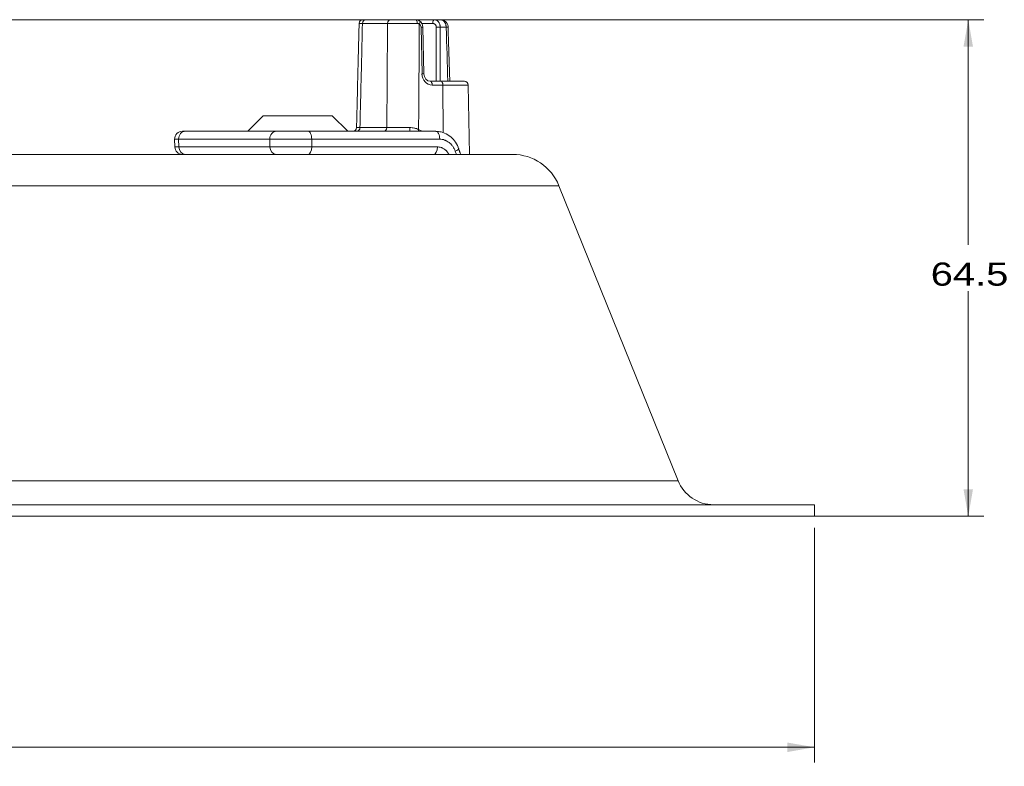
# Model space of a CAD drawing. Header units: millimetres. Extents: x 28 to 2257, y 19 to 785.
# Tile 5 of 55: x 1114 to 1242, y 165 to 262. Entities that reach past the tile are written whole.
import ezdxf

# ---------------------------------------------------------------- set-up
doc = ezdxf.new("R2010")
doc.units = ezdxf.units.MM
doc.layers.add('1', color=7, linetype='Continuous', true_color=0xffffff)
doc.styles.add('cadds4', font='txt')
doc.dimstyles.get("Standard").update_dxf_attribs({"dimtxt": 0.18, "dimasz": 0.18, "dimexe": 0.18, "dimexo": 0.0625, "dimgap": 0.09, "dimtad": 0, "dimtih": 1, "dimtoh": 1, "dimdec": 4, "dimzin": 0, "dimdsep": 46, "dimtxsty": 'Standard', "dimcen": 0.09, "dimadec": 0, "dimazin": 0, "dimtfac": 1, "dimtdec": 4, "dimtofl": 0, "dimtmove": 0, "dimatfit": 3, "dimfxl": 0, "dimtolj": 1, "dimtzin": 0, "dimarcsym": 0})

# ---------------------------------------------------------------- blocks, each defined once
blk = doc.blocks.new('_U4')
at = {"layer": '1', "color": 35, "lineweight": 13}
for p, q in [((1027.43, 261.76), (1239.05, 261.76)), ((1237.05, 261.76), (1237.05, 232.51)), ((1237.05, 197.26), (1237.05, 226.51)), ((1027.55, 197.26), (1239.05, 197.26))]:
    blk.add_line(p, q, dxfattribs=at)
at = {"layer": '1', "color": 35}
for points in [[(1237.05, 261.76), (1237.66, 258.26), (1236.43, 258.26)], [(1237.05, 197.26), (1236.43, 200.76), (1237.66, 200.76)]]:
    blk.add_solid(points, dxfattribs=at)
at = {"layer": '1', "color": 35, "linetype": 'Continuous', "lineweight": 13, "insert": (1232.17, 227.17), "char_height": 3, "attachment_point": 7, "line_spacing_factor": 0.715361, "style": 'cadds4'}
blk.add_mtext('\\fArial|b0|i0;\\W1.2366;64.5', dxfattribs=at)
blk = doc.blocks.new('_U6')
at = {"layer": '1', "color": 35, "lineweight": 13}
for p, q in [((835.05, 195.76), (835.05, 165.26)), ((1217.05, 195.76), (1217.05, 165.26)), ((835.05, 167.26), (1014.47, 167.26)), ((1217.05, 167.26), (1037.62, 167.26))]:
    blk.add_line(p, q, dxfattribs=at)
at = {"layer": '1', "color": 35}
for points in [[(835.05, 167.26), (838.55, 167.87), (838.55, 166.64)], [(1217.05, 167.26), (1213.55, 166.64), (1213.55, 167.87)]]:
    blk.add_solid(points, dxfattribs=at)
at = {"layer": '1', "color": 35, "linetype": 'Continuous', "lineweight": 13, "char_height": 3, "attachment_point": 7, "line_spacing_factor": 0.715361, "style": 'cadds4'}
for s, insert in [('\\fArial|b0|i0;%%c', (1016.13, 164.92)), ('\\fArial|b0|i0;\\W1.2080;382.0', (1023.63, 164.92))]:
    blk.add_mtext(s, dxfattribs=dict(at, insert=insert))

msp = doc.modelspace()

# ---------------------------------------------------------------- linework, layer by layer
at = {"layer": '1', "color": 155, "linetype": 'Continuous', "lineweight": 18}
for p, q in [((1161.57, 261.26), (1158.31, 261.26)), ((1158.73, 261.76), (1162.01, 261.76)), ((1165.47, 261.76), (1167.65, 261.76)), ((1167.44, 261.26), (1166.01, 261.26)), ((1167.65, 261.76), (1168.46, 261.76)), ((1166.05, 254.74), (1165.92, 260.77)), ((1166.3, 254.74), (1166.17, 260.78)), ((1169.19, 260.77), (1168.41, 260.77)), ((1167.13, 253.76), (1168.51, 253.76)), ((1168.51, 253.76), (1171.56, 253.76)), ((1168.76, 253.26), (1167.38, 253.26)), ((1168.76, 253.26), (1168.82, 247.06)), ((1172.06, 253.26), (1168.76, 253.26)), ((1172.22, 244.26), (1172.06, 253.26)), ((1145.39, 249.26), (1143.39, 247.26)), ((1145.39, 249.26), (1154.39, 249.26)), ((1156.39, 247.26), (1154.39, 249.26)), ((1135.29, 247.26), (1134.9, 247.26)), ((1135.29, 247.26), (1147.13, 247.26)), ((1147.13, 247.26), (1151.22, 247.26)), ((1151.22, 247.26), (1167.85, 247.26)), ((1157.98, 247.75), (1161.47, 247.75)), ((1133.9, 246.23), (1133.92, 245.23)), ((1134.42, 246.24), (1134.44, 245.24)), ((1146.26, 246.24), (1134.42, 246.24)), ((1146.27, 245.24), (1146.26, 246.24)), ((1168.34, 246.24), (1151.71, 246.24)), ((1151.71, 246.24), (1151.72, 245.24)), ((1134.44, 245.24), (1146.27, 245.24)), ((1151.72, 245.24), (1168.04, 245.24)), ((1041.93, 244.26), (1177.82, 244.26)), ((1183.85, 240.19), (1041.83, 240.19)), ((1199.33, 201.88), (1183.85, 240.19)), ((1199.33, 201.88), (852.76, 201.88)), ((835.05, 198.76), (1217.05, 198.76)), ((1217.05, 197.26), (1217.05, 198.76)), ((835.05, 197.26), (1217.05, 197.26))]:
    msp.add_line(p, q, dxfattribs=at)
for centre, radius, start, end in [((1171.56, 253.26), 0.5, 1, 90), ((1134.9, 246.26), 1, 90, 181.6602), ((1134.92, 245.26), 1, 181.7797, 270), ((1177.82, 237.76), 6.5, 22, 90), ((1203.96, 203.76), 5, 202, 270)]:
    msp.add_arc(centre, radius, start, end, dxfattribs=at)
for centre, major_axis, ratio, start_param, end_param in [((1158.37, 261.26), (0, 0.5), 1, 6.283094, 7.835852), ((1158.73, 261.26), (0, 0.5), 0.854362, 0, 1.553343), ((1162.01, 261.26), (0, 0.5), 0.883591, 0, 1.553343), ((1165.22, 261.26), (0, 0.5), 0.401362, 4.731612, 6.283185), ((1165.23, 260.76), (-0.018, 1), 0.912318, 4.713652, 5.727947), ((1165.46, 261.18), (0.28, 0.414), 0.417875, 5.007519, 6.474025), ((1165.48, 260.76), (-0.013, 0.5), 0.882627, 4.706066, 5.720361), ((1167.65, 261.26), (0, 0.5), 0.413251, 0, 1.553343), ((1165.67, 260.76), (0.5, 0.011), 0.007935, 0.000007, 1.053687), ((1168.16, 260.76), (0.5, 0), 0.020214, 1.053991, 2.112017), ((1168.94, 260.76), (0.5, 0.016), 0.001606, 0.01027, 1.053634), ((1165.8, 254.73), (0.5, 0.011), 0.007935, 5.940865, 7.336873), ((1167.37, 254.76), (-0.04, 1.5), 0.882627, 1.564473, 3.117816), ((1167.13, 254.76), (-0.033, 1), 0.852921, 1.560301, 3.113644), ((1167.13, 253.26), (0, 0.5), 0.494184, 4.729842, 6.283185), ((1168.51, 253.26), (0, 0.5), 0.494184, 4.729842, 6.283185), ((1135.29, 246.26), (0, -1), 0.869357, 3.141593, 4.729842), ((1147.13, 246.26), (0, -1), 0.869357, 3.141593, 4.729842), ((1151.22, 246.26), (0, -1), 0.494184, 1.553343, 3.141593), ((1157.04, 247.76), (0, 0.5), 1, 3.141654, 4.692839), ((1157.56, 247.76), (0, -0.5), 0.853256, 0, 1.553343), ((1161.03, 247.76), (0, -0.5), 0.884584, 0, 1.553343), ((1164.51, 247.76), (0, -0.5), 0.109861, 4.735545, 6.283185), ((1165.85, 247.5), (-0.196, -0.46), 0.457923, 4.923663, 5.464329), ((1167.85, 246.26), (0, -1), 0.494184, 1.553343, 3.141593), ((1137.9, 246.26), (4, 0.02), 0.001636, 2.6248, 3.141639), ((1149.74, 246.26), (4, 0.01), 0.005948, 3.658593, 5.229084), ((1137.92, 245.26), (4, 0.02), 0.001636, 2.6248, 3.141639), ((1135.31, 245.26), (0, -1), 0.869357, 4.729842, 6.283185), ((1147.14, 245.26), (0, -1), 0.869357, 4.729842, 6.283185), ((1149.75, 245.26), (4, 0.01), 0.005948, 3.658593, 5.229084), ((1151.23, 245.26), (0, -1), 0.494184, 0, 1.553343), ((1167.55, 245.26), (0, -1), 0.494184, 0, 1.553343), ((1169.87, 244.69), (0.945, 0.328), 0.201384, 5.191499, 6.276334)]:
    msp.add_ellipse(centre, major_axis=major_axis, ratio=ratio, start_param=start_param, end_param=end_param, dxfattribs=at)
for points, degree in [([(1157.87, 261.27), (1157.54, 247.74)], 1), ([(1167.9, 253.76), (1167.9, 256.09), (1167.9, 258.43), (1167.91, 260.77)], 3), ([(1168.41, 260.77), (1168.41, 258.43), (1168.41, 256.09), (1168.41, 253.76)], 3), ([(1169.41, 253.76), (1169.34, 256.09), (1169.26, 258.43), (1169.19, 260.77)], 3), ([(1169.66, 253.76), (1169.55, 257.27), (1169.43, 260.78)], 2), ([(1170.51, 244.26), (1170.46, 244.4), (1170.41, 244.54), (1170.36, 244.67)], 3), ([(1171.07, 244.26), (1170.8, 245.02)], 1)]:
    msp.add_open_spline(points, degree=degree, dxfattribs=at)
for points, knots in [([(1158.31, 261.26), (1158.26, 261.26), (1158.16, 261.27), (1158.08, 261.27), (1158.03, 261.27), (1158.02, 261.27), (1157.99, 261.27), (1157.97, 261.27), (1157.94, 261.27), (1157.9, 261.27), (1157.88, 261.27), (1157.87, 261.27), (1157.87, 261.27), (1157.87, 261.27)], [0, 0, 0, 0, 0.182958, 0.365915, 0.365915, 0.457394, 0.457394, 0.548873, 0.548873, 0.73183, 0.914788, 0.914788, 1, 1, 1, 1]), ([(1158.31, 261.26), (1158.26, 259.43), (1158.22, 257.59), (1158.11, 253.09), (1158.05, 250.42), (1157.98, 247.75)], [0, 0, 0, 0, 0.407391, 0.407391, 1, 1, 1, 1]), ([(1161.47, 247.75), (1161.49, 249.58), (1161.5, 251.42), (1161.53, 255.92), (1161.55, 258.59), (1161.57, 261.26)], [0, 0, 0, 0, 0.407391, 0.407391, 1, 1, 1, 1]), ([(1165.42, 261.27), (1165.34, 261.27), (1165.25, 261.27), (1165.12, 261.27), (1165.07, 261.27), (1164.98, 261.27), (1164.93, 261.27), (1164.8, 261.27), (1164.61, 261.27), (1164.34, 261.27), (1164.15, 261.27), (1164.03, 261.27), (1164.01, 261.27), (1163.96, 261.27), (1163.89, 261.27), (1163.82, 261.27), (1163.68, 261.27), (1163.5, 261.27), (1163.32, 261.27), (1163.19, 261.27), (1163.14, 261.27), (1163.06, 261.27), (1163.01, 261.27), (1162.89, 261.27), (1162.72, 261.27), (1162.48, 261.27), (1162.34, 261.27), (1162.25, 261.27), (1162.23, 261.27), (1162.2, 261.27), (1162.18, 261.27), (1162.13, 261.27), (1162.09, 261.27), (1162, 261.27), (1161.87, 261.27), (1161.71, 261.27), (1161.61, 261.26), (1161.57, 261.26)], [0, 0, 0, 0, 0.0625, 0.0625, 0.09375, 0.09375, 0.125, 0.125, 0.1875, 0.25, 0.3125, 0.3125, 0.328125, 0.328125, 0.34375, 0.375, 0.375, 0.4375, 0.5, 0.5, 0.53125, 0.53125, 0.5625, 0.5625, 0.625, 0.6875, 0.75, 0.75, 0.765625, 0.765625, 0.78125, 0.78125, 0.8125, 0.8125, 0.875, 0.9375, 1, 1, 1, 1]), ([(1162.01, 261.76), (1162.09, 261.76), (1162.17, 261.76), (1162.32, 261.76), (1162.37, 261.76), (1162.45, 261.76), (1162.48, 261.76), (1162.52, 261.76), (1162.53, 261.76), (1162.56, 261.76), (1162.58, 261.76), (1162.71, 261.76), (1162.84, 261.76), (1163.04, 261.76), (1163.11, 261.76), (1163.22, 261.76), (1163.25, 261.76), (1163.32, 261.76), (1163.36, 261.76), (1163.54, 261.76), (1163.69, 261.76), (1163.89, 261.76), (1163.95, 261.76), (1164, 261.76), (1164.04, 261.76), (1164.06, 261.76), (1164.16, 261.76), (1164.24, 261.76), (1164.47, 261.76), (1164.62, 261.76), (1164.82, 261.76), (1164.85, 261.76), (1164.93, 261.76), (1164.97, 261.76), (1165.08, 261.76), (1165.15, 261.76), (1165.22, 261.76)], [0, 0, 0, 0, 0.125, 0.125, 0.1875, 0.1875, 0.21875, 0.21875, 0.234375, 0.234375, 0.25, 0.25, 0.375, 0.375, 0.4375, 0.4375, 0.46875, 0.46875, 0.5, 0.5, 0.625, 0.625, 0.65625, 0.671875, 0.671875, 0.6875, 0.6875, 0.75, 0.75, 0.875, 0.875, 0.90625, 0.90625, 0.9375, 0.9375, 1, 1, 1, 1]), ([(1165.22, 261.76), (1165.27, 261.76), (1165.31, 261.75), (1165.39, 261.74), (1165.43, 261.73), (1165.51, 261.71), (1165.59, 261.68), (1165.66, 261.64), (1165.7, 261.61)], [0, 0, 0, 0, 0.25, 0.25, 0.5, 0.5, 0.75, 1, 1, 1, 1]), ([(1165.7, 261.19), (1165.66, 261.22), (1165.62, 261.24), (1165.55, 261.25), (1165.52, 261.26), (1165.47, 261.26), (1165.45, 261.27), (1165.42, 261.27)], [0, 0, 0, 0, 0.5, 0.5, 0.75, 0.75, 1, 1, 1, 1]), ([(1165.7, 261.19), (1165.69, 258.95), (1165.67, 256.7), (1165.64, 252.13), (1165.62, 249.81), (1165.61, 247.5)], [0, 0, 0, 0, 0.492461, 0.492461, 1, 1, 1, 1]), ([(1167.91, 260.77), (1167.91, 260.81), (1167.9, 260.84), (1167.9, 260.89), (1167.89, 260.91), (1167.88, 260.94), (1167.87, 260.97), (1167.86, 261), (1167.84, 261.03), (1167.84, 261.04), (1167.81, 261.08), (1167.79, 261.11), (1167.76, 261.14), (1167.75, 261.15), (1167.72, 261.17), (1167.71, 261.18), (1167.67, 261.21), (1167.65, 261.22), (1167.6, 261.24), (1167.59, 261.24), (1167.56, 261.25), (1167.55, 261.25), (1167.5, 261.26), (1167.47, 261.26), (1167.44, 261.26)], [0, 0, 0, 0, 0.125, 0.125, 0.1875, 0.1875, 0.25, 0.3125, 0.3125, 0.375, 0.375, 0.5, 0.5, 0.5625, 0.5625, 0.625, 0.625, 0.75, 0.75, 0.8125, 0.8125, 0.875, 0.875, 1, 1, 1, 1]), ([(1167.65, 261.76), (1167.7, 261.76), (1167.75, 261.75), (1167.82, 261.73), (1167.85, 261.73), (1167.88, 261.71), (1167.89, 261.71), (1167.92, 261.7), (1167.93, 261.69), (1167.99, 261.66), (1168.03, 261.63), (1168.09, 261.58), (1168.11, 261.56), (1168.15, 261.52), (1168.17, 261.5), (1168.22, 261.43), (1168.25, 261.38), (1168.31, 261.28), (1168.33, 261.22), (1168.36, 261.13), (1168.37, 261.1), (1168.39, 261.03), (1168.39, 261), (1168.41, 260.91), (1168.41, 260.84), (1168.41, 260.77)], [0, 0, 0, 0, 0.125, 0.125, 0.1875, 0.1875, 0.21875, 0.21875, 0.25, 0.25, 0.375, 0.375, 0.4375, 0.4375, 0.5, 0.5, 0.625, 0.625, 0.75, 0.75, 0.8125, 0.8125, 0.875, 0.875, 1, 1, 1, 1]), ([(1169.19, 260.77), (1169.19, 260.84), (1169.18, 260.91), (1169.17, 261), (1169.16, 261.03), (1169.15, 261.08), (1169.14, 261.1), (1169.14, 261.13), (1169.13, 261.14), (1169.11, 261.22), (1169.08, 261.27), (1169.05, 261.34), (1169.04, 261.35), (1169.03, 261.38), (1169.01, 261.42), (1168.97, 261.48), (1168.93, 261.52), (1168.9, 261.56), (1168.88, 261.58), (1168.82, 261.63), (1168.78, 261.66), (1168.72, 261.69), (1168.71, 261.7), (1168.69, 261.71), (1168.68, 261.71), (1168.64, 261.72), (1168.62, 261.73), (1168.55, 261.75), (1168.5, 261.76), (1168.46, 261.76)], [0, 0, 0, 0, 0.125, 0.125, 0.1875, 0.1875, 0.21875, 0.21875, 0.25, 0.25, 0.375, 0.375, 0.40625, 0.40625, 0.4375, 0.5, 0.5625, 0.5625, 0.625, 0.625, 0.75, 0.75, 0.78125, 0.78125, 0.8125, 0.8125, 0.875, 0.875, 1, 1, 1, 1]), ([(1169.43, 260.78), (1169.43, 260.82), (1169.44, 260.98), (1169.33, 261.26), (1169.1, 261.55), (1168.78, 261.72), (1168.56, 261.75), (1168.46, 261.75)], [0, 0, 0, 0, 0.074059, 0.31113, 0.553092, 0.792517, 1, 1, 1, 1]), ([(1157.54, 247.74), (1157.54, 247.74), (1157.54, 247.74), (1157.54, 247.74), (1157.55, 247.74), (1157.55, 247.74), (1157.55, 247.74), (1157.57, 247.74), (1157.6, 247.74), (1157.65, 247.74), (1157.67, 247.75), (1157.71, 247.75), (1157.72, 247.75), (1157.75, 247.75), (1157.76, 247.75), (1157.84, 247.75), (1157.9, 247.75), (1157.98, 247.75)], [0, 0, 0, 0, 0.043454, 0.043454, 0.111779, 0.111779, 0.180104, 0.180104, 0.453403, 0.453403, 0.590052, 0.590052, 0.658377, 0.658377, 0.726701, 0.726701, 1, 1, 1, 1]), ([(1161.47, 247.75), (1161.54, 247.75), (1161.62, 247.75), (1161.8, 247.75), (1161.89, 247.75), (1162.03, 247.74), (1162.05, 247.74), (1162.11, 247.74), (1162.14, 247.74), (1162.22, 247.74), (1162.28, 247.74), (1162.46, 247.74), (1162.59, 247.74), (1162.78, 247.74), (1162.85, 247.74), (1162.95, 247.74), (1162.99, 247.74), (1163.06, 247.74), (1163.09, 247.74), (1163.27, 247.74), (1163.41, 247.74), (1163.63, 247.74), (1163.71, 247.74), (1163.82, 247.74), (1163.85, 247.74), (1163.93, 247.74), (1163.97, 247.74), (1164.15, 247.74), (1164.3, 247.74), (1164.45, 247.74)], [0, 0, 0, 0, 0.125, 0.125, 0.25, 0.25, 0.28125, 0.28125, 0.3125, 0.3125, 0.375, 0.375, 0.5, 0.5, 0.5625, 0.5625, 0.59375, 0.59375, 0.625, 0.625, 0.75, 0.75, 0.8125, 0.8125, 0.84375, 0.84375, 0.875, 0.875, 1, 1, 1, 1]), ([(1164.45, 247.74), (1164.56, 247.74), (1164.66, 247.74), (1164.86, 247.72), (1164.96, 247.7), (1165.11, 247.67), (1165.16, 247.66), (1165.23, 247.64), (1165.25, 247.64), (1165.3, 247.62), (1165.41, 247.58), (1165.52, 247.54), (1165.61, 247.5)], [0, 0, 0, 0, 0.25, 0.25, 0.5, 0.5, 0.625, 0.625, 0.6875, 0.6875, 0.75, 1, 1, 1, 1]), ([(1165.61, 247.5), (1165.72, 247.45), (1165.83, 247.39), (1165.97, 247.31), (1166.01, 247.29), (1166.04, 247.27)], [0, 0, 0, 0, 0.752445, 0.752445, 1, 1, 1, 1]), ([(1170.79, 245.01), (1170.75, 245.15), (1170.61, 245.59), (1170.15, 246.24), (1169.43, 246.85), (1168.62, 247.2), (1168.09, 247.24), (1167.85, 247.23)], [0, 0, 0, 0, 0.102521, 0.341771, 0.581361, 0.818264, 1, 1, 1, 1]), ([(1170.36, 244.67), (1170.32, 244.79), (1170.28, 244.9), (1170.21, 245.04), (1170.19, 245.06), (1170.16, 245.12), (1170.12, 245.19), (1170.07, 245.27), (1169.97, 245.41), (1169.9, 245.5), (1169.8, 245.61), (1169.78, 245.63), (1169.73, 245.67), (1169.71, 245.69), (1169.65, 245.74), (1169.61, 245.78), (1169.47, 245.88), (1169.38, 245.94), (1169.23, 246.02), (1169.18, 246.05), (1169.11, 246.08), (1169.08, 246.09), (1169.03, 246.11), (1169.01, 246.12), (1168.88, 246.17), (1168.77, 246.19), (1168.56, 246.23), (1168.45, 246.24), (1168.34, 246.24)], [0, 0, 0, 0, 0.125, 0.125, 0.15625, 0.15625, 0.1875, 0.25, 0.25, 0.375, 0.375, 0.40625, 0.40625, 0.4375, 0.4375, 0.5, 0.5, 0.625, 0.625, 0.6875, 0.6875, 0.71875, 0.71875, 0.75, 0.75, 0.875, 0.875, 1, 1, 1, 1]), ([(1168.04, 245.24), (1168.13, 245.24), (1168.21, 245.23), (1168.38, 245.2), (1168.47, 245.18), (1168.57, 245.14), (1168.59, 245.14), (1168.63, 245.12), (1168.65, 245.11), (1168.71, 245.09), (1168.75, 245.07), (1168.87, 245), (1168.94, 244.95), (1169.05, 244.87), (1169.09, 244.84), (1169.14, 244.8), (1169.15, 244.78), (1169.19, 244.75), (1169.2, 244.73), (1169.28, 244.65), (1169.34, 244.58), (1169.42, 244.46), (1169.45, 244.42), (1169.48, 244.36), (1169.5, 244.34), (1169.52, 244.3), (1169.53, 244.28), (1169.54, 244.26)], [0, 0, 0, 0, 0.142936, 0.142936, 0.285873, 0.285873, 0.321607, 0.321607, 0.357341, 0.357341, 0.428809, 0.428809, 0.571745, 0.571745, 0.643213, 0.643213, 0.678947, 0.678947, 0.714681, 0.714681, 0.857618, 0.857618, 0.929086, 0.929086, 0.96482, 0.96482, 1, 1, 1, 1])]:
    msp.add_open_spline(points, degree=3, knots=knots, dxfattribs=at)

# ---------------------------------------------------------------- dimensions: what is measured, and where the dimension line sits
at = {"layer": '1', "color": 35, "linetype": 'Continuous', "lineweight": 13}
dim = msp.add_linear_dim(base=(1237.05, 197.26), p1=(1025.93, 261.76), p2=(1026.05, 197.26), angle=90, dimstyle='Standard', override={"dimtxt": 3, "dimasz": 3.5, "dimexe": 2, "dimexo": 1.5, "dimgap": 1.5, "dimtih": 1, "dimtoh": 1, "dimdec": 1, "dimlfac": 1, "dimdsep": 46, "dimlunit": 2, "dimtxsty": 'cadds4', "dimsah": 1, "dimse1": 0, "dimse2": 0, "dimsd1": 0, "dimsd2": 0, "dimclrd": 35, "dimclre": 35, "dimclrt": 35, "dimtol": 0, "dimtm": -0.1, "dimtfac": 1, "dimtdec": 2, "dimtofl": 1, "dimtmove": 0, "dimlwd": 13, "dimlwe": 13}, dxfattribs=at)
dim.commit()
dim.dimension.update_dxf_attribs({"geometry": '_U4', "text_midpoint": (1237.05, 229.51), "dimtype": 160})
dim = msp.add_linear_dim(base=(1217.05, 167.26), p1=(835.05, 198.01), p2=(1217.05, 198.76), text='\\fArial|b0|i0;\\C35;{\\H1.00x;\\fArial|b0|i0;%%c\\fArial|b0|i0;}\\C35; <> ', dimstyle='Standard', override={"dimtxt": 3, "dimasz": 3.5, "dimexe": 2, "dimexo": 1.5, "dimgap": 1.5, "dimtih": 1, "dimtoh": 1, "dimdec": 1, "dimlfac": 1, "dimdsep": 46, "dimlunit": 2, "dimtxsty": 'cadds4', "dimsah": 1, "dimse1": 0, "dimse2": 0, "dimsd1": 0, "dimsd2": 0, "dimclrd": 35, "dimclre": 35, "dimclrt": 35, "dimtol": 0, "dimtm": -0.1, "dimtfac": 1, "dimtdec": 2, "dimtofl": 1, "dimtmove": 0, "dimlwd": 13, "dimlwe": 13}, dxfattribs=at)
dim.commit()
dim.dimension.update_dxf_attribs({"geometry": '_U6', "text_midpoint": (1026.05, 167.26), "dimtype": 160})

doc.saveas('drawing.dxf')
